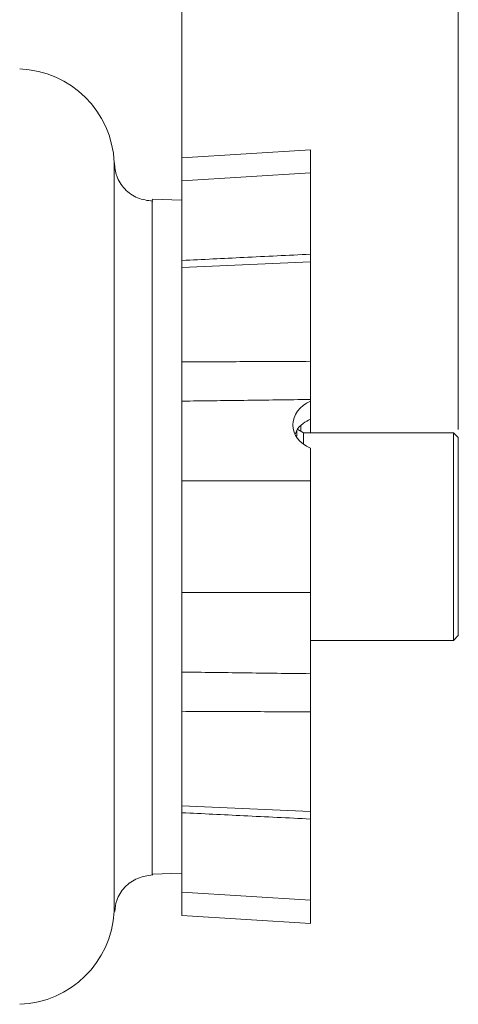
# Model space of a CAD drawing. Header units: inches. Extents: x 0.3 to 33.9, y 0.2 to 21.7.
# Tile 8 of 23: x 11.1 to 13.9, y 8 to 14.2. Entities that reach past the tile are written whole.
import ezdxf

# ---------------------------------------------------------------- set-up
doc = ezdxf.new("R2010")
doc.units = ezdxf.units.IN
doc.header["$MEASUREMENT"] = 0
doc.layers.add('SLD-0', color=7, linetype='Continuous', lineweight=15)
doc.styles.add('SLDTEXTSTYLE0', font='TXT', dxfattribs={"width": 0.75})
doc.dimstyles.new('SLDDIMSTYLE0', dxfattribs={"dimtxt": 0.25, "dimasz": 0.13, "dimexe": 0, "dimexo": 0.0625, "dimgap": 0.0625, "dimtad": 0, "dimtih": 1, "dimtoh": 1, "dimdec": 4, "dimrnd": 1e-09, "dimzin": 12, "dimdsep": 46, "dimtxsty": 'SLDTEXTSTYLE0', "dimsah": 1, "dimcen": 0.09, "dimadec": 0, "dimazin": 3, "dimtfac": 1, "dimtdec": 4, "dimtofl": 0, "dimtmove": 0, "dimatfit": 3, "dimfxl": 1, "dimfrac": 2, "dimtolj": 1, "dimtzin": 12, "dimarcsym": 0})

# ---------------------------------------------------------------- blocks, each defined once
blk = doc.blocks.new('*D19')
at = {"layer": 'SLD-0'}
for p, q in [((13.8877, 11.6318), (13.8877, 16.4442)), ((7.5717, 16.3192), (10.1111, 16.3192)), ((10.2506, 16.356), (10.1998, 16.356)), ((10.1998, 16.356), (10.1998, 15.9592)), ((11.2088, 16.356), (11.2596, 16.356)), ((11.2596, 16.356), (11.2596, 15.9592)), ((13.8877, 16.3192), (11.3484, 16.3192)), ((10.1998, 15.9592), (10.2506, 15.9592)), ((11.2596, 15.9592), (11.2088, 15.9592))]:
    blk.add_line(p, q, dxfattribs=at)
for points in [[(7.5717, 16.3192), (7.7017, 16.2992), (7.7017, 16.3392)], [(13.8877, 16.3192), (13.7577, 16.3392), (13.7577, 16.2992)]]:
    blk.add_solid(points, dxfattribs=at)
at = {"layer": 'SLD-0', "char_height": 0.25, "attachment_point": 1, "style": 'SLDTEXTSTYLE0'}
for s, insert in [('6.32', (10.3049, 16.7291, 0.0039)), ('160.4', (10.3141, 16.2814, 0.0039))]:
    blk.add_mtext(s, dxfattribs=dict(at, insert=insert))
blk = doc.blocks.new('*D21')
at = {"layer": 'SLD-0'}
for p, q in [((7.5717, 14.0858), (7.5717, 15.6358)), ((12.1397, 13.1329), (12.1397, 15.6358)), ((7.5717, 15.5108), (9.2371, 15.5108)), ((9.3766, 15.5476), (9.3258, 15.5476)), ((9.3258, 15.5476), (9.3258, 15.1507)), ((10.3348, 15.5476), (10.3856, 15.5476)), ((10.3856, 15.5476), (10.3856, 15.1507)), ((12.1397, 15.5108), (10.4744, 15.5108)), ((9.3258, 15.1507), (9.3766, 15.1507)), ((10.3856, 15.1507), (10.3348, 15.1507))]:
    blk.add_line(p, q, dxfattribs=at)
for points in [[(7.5717, 15.5108), (7.7017, 15.4908), (7.7017, 15.5308)], [(12.1397, 15.5108), (12.0097, 15.5308), (12.0097, 15.4908)]]:
    blk.add_solid(points, dxfattribs=at)
at = {"layer": 'SLD-0', "char_height": 0.25, "attachment_point": 1, "style": 'SLDTEXTSTYLE0'}
for s, insert in [('4.57', (9.4309, 15.9206, 0.1867)), ('116.0', (9.4401, 15.473, 0.1867))]:
    blk.add_mtext(s, dxfattribs=dict(at, insert=insert))

msp = doc.modelspace()

# ---------------------------------------------------------------- linework, layer by layer
at = {"color": 7, "linetype": 'Continuous', "lineweight": 15}
for p, q in [((12.95173, 13.40059), (12.13973, 13.35045)), ((12.95173, 13.2542), (12.95173, 13.40059)), ((12.13973, 13.20406), (12.13973, 13.35045)), ((12.95173, 13.2542), (12.13973, 13.20406)), ((12.13973, 13.0118), (12.13973, 13.20406)), ((12.95173, 12.74077), (12.95173, 13.2542)), ((12.13973, 13.08293), (11.95174, 13.0895)), ((12.95173, 12.6932), (12.13973, 12.65775)), ((12.13973, 12.23414), (12.13973, 12.65775)), ((12.95173, 12.06371), (12.95173, 12.6932)), ((12.95173, 11.812), (12.95173, 11.82241)), ((12.95173, 11.812), (12.95173, 11.69836)), ((12.89173, 11.62165), (12.89173, 11.65666)), ((12.95173, 11.69836), (12.95173, 11.61177)), ((12.86673, 11.5909), (12.86673, 11.62541)), ((12.90885, 11.61177), (12.87288, 11.63253)), ((13.85773, 11.61177), (12.90885, 11.61177)), ((12.90885, 11.61177), (12.90885, 11.53922)), ((13.88773, 11.58177), (13.85773, 11.61177)), ((13.85773, 10.29977), (13.85773, 11.61177)), ((13.88773, 11.58177), (13.88773, 10.32977)), ((12.95173, 11.30898), (12.95173, 11.5147)), ((12.13973, 11.30898), (12.13973, 11.50124)), ((12.13973, 11.30898), (12.95173, 11.30898)), ((12.13973, 10.60255), (12.13973, 11.30898)), ((12.95173, 10.60255), (12.95173, 11.30898)), ((12.95173, 10.60255), (12.13973, 10.60255)), ((12.13973, 10.41029), (12.13973, 10.60255)), ((12.95173, 10.08912), (12.95173, 10.60255)), ((12.95173, 10.29977), (13.85773, 10.29977)), ((13.85773, 10.29977), (13.88773, 10.32977)), ((12.95173, 9.21833), (12.95173, 9.84783)), ((12.13973, 9.25378), (12.13973, 9.6774)), ((12.13973, 9.25378), (12.95173, 9.21833)), ((12.95298, 9.23531), (12.95173, 9.23531)), ((12.95173, 8.65733), (12.95173, 9.17076)), ((12.95173, 9.1415), (12.95298, 9.1415)), ((12.95298, 9.12706), (12.95173, 9.12706)), ((12.95173, 9.07424), (12.95298, 9.07424)), ((12.95298, 9.03134), (12.95173, 9.03134)), ((12.95173, 8.97335), (12.95298, 8.97335)), ((12.95173, 8.93753), (12.95298, 8.93753)), ((12.13973, 8.70747), (12.13973, 8.89973)), ((11.95174, 8.82204), (12.13973, 8.8286)), ((12.13973, 8.70747), (12.95173, 8.65733)), ((12.13973, 8.56108), (12.13973, 8.70747)), ((12.95173, 8.51094), (12.95173, 8.65733)), ((12.13973, 8.56108), (12.95173, 8.51094))]:
    msp.add_line(p, q, dxfattribs=at)
for centre, start, end in [((11.09173, 13.29247), 2.450686, 88), ((11.09173, 8.61907), 272, 357.000108)]:
    msp.add_arc(centre, 0.62, start, end, dxfattribs=at)
msp.add_ellipse((13.06173, 11.66516), major_axis=(0.21988, 0.00925), ratio=0.7796656, start_param=2.0616106, end_param=4.1560057, dxfattribs=at)
for points, knots in [([(11.71116, 13.31906), (11.71116, 13.3191), (11.71116, 13.32024), (11.71115, 13.31823), (11.71114, 13.31629)], [0, 0, 0, 0, 0.0324828, 1, 1, 1, 1]), ([(11.71088, 8.58653), (11.71088, 8.58651), (11.71088, 8.58485), (11.71089, 8.59018), (11.7109, 8.60054), (11.71091, 8.61817), (11.7109, 8.63768), (11.7109, 8.65722), (11.71089, 8.67679), (11.71089, 8.70113), (11.71088, 8.73102), (11.71086, 8.76945), (11.71085, 8.81495), (11.71084, 8.86447), (11.71083, 8.91009), (11.71083, 8.95002), (11.71084, 8.98116), (11.71084, 9.00569), (11.71085, 9.02652), (11.71086, 9.04891), (11.71087, 9.07292), (11.71088, 9.09864), (11.71089, 9.12329), (11.71091, 9.15012), (11.71092, 9.17735), (11.71094, 9.20935), (11.71096, 9.24406), (11.71099, 9.30559), (11.71102, 9.39107), (11.71106, 9.49726), (11.71108, 9.59844), (11.71109, 9.70121), (11.71109, 9.81101), (11.71108, 9.92977), (11.71106, 10.02927), (11.71103, 10.10858), (11.71101, 10.16764), (11.71099, 10.23755), (11.71096, 10.31322), (11.71094, 10.38587), (11.71092, 10.43578), (11.71091, 10.46477), (11.7109, 10.47837), (11.7109, 10.48886), (11.71088, 10.53546), (11.71086, 10.61408), (11.71083, 10.72944), (11.71083, 10.84222), (11.71085, 10.96086), (11.71089, 11.08081), (11.71094, 11.20178), (11.711, 11.3397), (11.71107, 11.48399), (11.71112, 11.62898), (11.71116, 11.75103), (11.71119, 11.86662), (11.7112, 11.98103), (11.71119, 12.09887), (11.71118, 12.2128), (11.71114, 12.32368), (11.7111, 12.42084), (11.71105, 12.52505), (11.71099, 12.61729), (11.71094, 12.70213), (11.7109, 12.76495), (11.71087, 12.82265), (11.71084, 12.87723), (11.71083, 12.92879), (11.71083, 12.97733), (11.71085, 13.02315), (11.71087, 13.06598), (11.7109, 13.10669), (11.71095, 13.15233), (11.71101, 13.19926), (11.71107, 13.24279), (11.71112, 13.27726), (11.71115, 13.3014), (11.71116, 13.31483), (11.71116, 13.31655), (11.71116, 13.31715)], [0, 0, 0, 0, 0.0002156, 0.0184696, 0.0362505, 0.0535591, 0.0689719, 0.0782847, 0.0886712, 0.1001316, 0.1126664, 0.1262759, 0.1434113, 0.1583004, 0.1709422, 0.1813358, 0.1894807, 0.1941244, 0.1990174, 0.2041597, 0.2095511, 0.2151916, 0.221081, 0.2254063, 0.2321109, 0.237902, 0.2447497, 0.2526535, 0.2734527, 0.2920422, 0.3084253, 0.3244542, 0.3421307, 0.360274, 0.3788866, 0.3865246, 0.3950817, 0.4045583, 0.4166093, 0.4272953, 0.4351668, 0.4374888, 0.4393762, 0.4408287, 0.4418465, 0.4587362, 0.4732846, 0.4891293, 0.5047192, 0.5215449, 0.537932, 0.5541019, 0.5781789, 0.5977919, 0.6152478, 0.6305503, 0.6482965, 0.6662659, 0.6844615, 0.701991, 0.7202827, 0.7336104, 0.7567206, 0.771114, 0.7831366, 0.7950872, 0.8079774, 0.8198421, 0.8317669, 0.8446435, 0.8568636, 0.8690309, 0.8829516, 0.903942, 0.9246096, 0.9459131, 0.9675337, 0.9885259, 1, 1, 1, 1]), ([(11.95494, 13.0757), (11.92212, 13.08031), (11.85659, 13.08952), (11.77486, 13.14894), (11.72161, 13.22897), (11.71522, 13.28953), (11.71229, 13.31735)], [0, 0, 0, 0, 0.2605514, 0.5202673, 0.7795274, 1, 1, 1, 1]), ([(11.95174, 13.08357), (11.95174, 13.07642), (11.95174, 13.06091), (11.95174, 12.93841), (11.95174, 12.7417), (11.95174, 12.47417), (11.95174, 12.14887), (11.95174, 11.77757), (11.95174, 11.37472), (11.95174, 10.95577), (11.95174, 10.53682), (11.95174, 10.13395), (11.95174, 9.76272), (11.95174, 9.43716), (11.95174, 9.1706), (11.95174, 8.97024), (11.95174, 8.85518), (11.95174, 8.80841), (11.95174, 8.82379), (11.95174, 8.82474)], [0, 0, 0, 0, 0.0537237, 0.1165325, 0.1793413, 0.2421501, 0.3049589, 0.3677677, 0.4305765, 0.4933853, 0.5561941, 0.619003, 0.6818118, 0.7446206, 0.8074294, 0.8702382, 0.933047, 0.9958558, 1, 1, 1, 1]), ([(12.13973, 13.08293), (12.13973, 13.07942), (12.13973, 13.0724), (12.13973, 13.01589), (12.13973, 12.92675), (12.13973, 12.80318), (12.13973, 12.64819), (12.13973, 12.4642), (12.13973, 12.2544), (12.13973, 12.02243), (12.13973, 11.77197), (12.13973, 11.53621), (12.13973, 11.38219), (12.13973, 11.31962)], [0, 0, 0, 0, 0.0935969, 0.1871937, 0.2807906, 0.3743875, 0.4679843, 0.5615812, 0.6551781, 0.7487749, 0.8423718, 0.9359687, 1, 1, 1, 1]), ([(12.13973, 12.70099), (12.27009, 12.70741), (12.54075, 12.72073), (12.81142, 12.73393), (12.95173, 12.74077)], [0, 0, 0, 0, 0.4816068, 1, 1, 1, 1]), ([(12.95173, 12.74077), (12.95173, 12.73136), (12.95173, 12.71269), (12.95173, 12.69966), (12.95173, 12.6932)], [0, 0, 0, 0, 0.5038769, 1, 1, 1, 1]), ([(12.13973, 12.06018), (12.27009, 12.06069), (12.54075, 12.06174), (12.81142, 12.06303), (12.95173, 12.06371)], [0, 0, 0, 0, 0.4816044, 1, 1, 1, 1]), ([(12.95173, 12.06371), (12.95173, 12.05016), (12.95173, 12.02268), (12.95173, 11.9805), (12.95173, 11.93856), (12.95173, 11.89746), (12.95173, 11.85732), (12.95173, 11.83418), (12.95173, 11.82241)], [0, 0, 0, 0, 0.15876771, 0.32213762, 0.48090611, 0.64428191, 0.81903683, 1, 1, 1, 1]), ([(12.95173, 11.82241), (12.81142, 11.82059), (12.54075, 11.81708), (12.27009, 11.81369), (12.13973, 11.81205)], [0, 0, 0, 0, 0.5183932, 1, 1, 1, 1]), ([(12.95173, 11.69836), (12.93627, 11.68997), (12.90045, 11.67052), (12.86743, 11.63869), (12.85978, 11.61088), (12.8583, 11.60549)], [0, 0, 0, 0, 0.3798168, 0.879868, 1, 1, 1, 1]), ([(12.13973, 10.59191), (12.13973, 10.52934), (12.13973, 10.37532), (12.13973, 10.13956), (12.13973, 9.8891), (12.13973, 9.65714), (12.13973, 9.44733), (12.13973, 9.26334), (12.13973, 9.10835), (12.13973, 8.98479), (12.13973, 8.89564), (12.13973, 8.83914), (12.13973, 8.83211), (12.13973, 8.8286)], [0, 0, 0, 0, 0.0640313, 0.1576282, 0.2512251, 0.3448219, 0.4384188, 0.5320157, 0.6256125, 0.7192094, 0.8128063, 0.9064031, 1, 1, 1, 1]), ([(12.13973, 10.09948), (12.27009, 10.09785), (12.54075, 10.09446), (12.81142, 10.09094), (12.95173, 10.08912)], [0, 0, 0, 0, 0.48160678, 1, 1, 1, 1]), ([(12.95173, 10.08912), (12.95173, 10.07886), (12.95173, 10.05805), (12.95173, 10.02153), (12.95173, 9.98192), (12.95173, 9.93928), (12.95173, 9.8937), (12.95173, 9.8633), (12.95173, 9.84783)], [0, 0, 0, 0, 0.1587677, 0.3221376, 0.4809061, 0.6442819, 0.8190368, 1, 1, 1, 1]), ([(12.95173, 9.84783), (12.81142, 9.8485), (12.54075, 9.8498), (12.27009, 9.85085), (12.13973, 9.85135)], [0, 0, 0, 0, 0.5183956, 1, 1, 1, 1]), ([(12.95173, 9.21833), (12.95173, 9.21291), (12.95173, 9.20041), (12.95173, 9.18149), (12.95173, 9.17076)], [0, 0, 0, 0, 0.4330585, 1, 1, 1, 1]), ([(12.95173, 9.17076), (12.81142, 9.1776), (12.54075, 9.1908), (12.27009, 9.20412), (12.13973, 9.21054)], [0, 0, 0, 0, 0.5183932, 1, 1, 1, 1]), ([(11.71471, 8.58701), (11.71731, 8.61042), (11.72356, 8.6667), (11.77492, 8.74319), (11.85642, 8.8033), (11.92209, 8.8126), (11.95494, 8.81726)], [0, 0, 0, 0, 0.1920023, 0.4615613, 0.7306835, 1, 1, 1, 1])]:
    msp.add_open_spline(points, degree=3, knots=knots, dxfattribs=at)

# ---------------------------------------------------------------- dimensions: what is measured, and where the dimension line sits
at = {"layer": 'SLD-0'}
for base, p1, p2, picture, middle in [((13.88773, 16.31923), (7.57173, 18.21537), (13.88773, 11.58177), '*D19', (10.72973, 16.31923)), ((7.57173, 15.51077), (12.13973, 13.08293), (7.57173, 14.03577), '*D21', (9.85573, 15.51077))]:
    dim = msp.add_linear_dim(base=base, p1=p1, p2=p2, dimstyle='SLDDIMSTYLE0', dxfattribs=at)
    dim.commit()
    dim.dimension.update_dxf_attribs({"geometry": picture, "text_midpoint": middle, "dimtype": 160})

doc.saveas('drawing.dxf')
